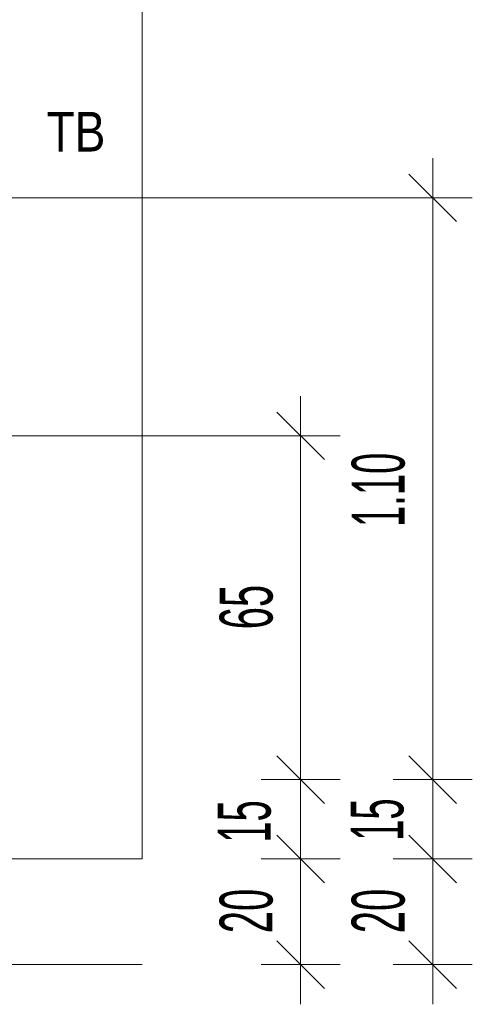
# Model space of a CAD drawing. Extents: x -163 to 337, y 549 to 1143.
# Tile 9 of 13: x 30 to 64, y 808 to 882. Entities that reach past the tile are written whole.
import ezdxf
from ezdxf.lldxf.tags import DXFTag

# ---------------------------------------------------------------- set-up
doc = ezdxf.new("R2010")
doc.units = 0
doc.layers.get('0').update_dxf_attribs({"lineweight": 35})
doc.layers.add('D-306 Wandabwicklung Damen', color=7, linetype='Continuous', lineweight=25)
doc.styles.get("Standard").update_dxf_attribs({"font": 'arial.ttf'})
tags = doc.linetypes.add('VERDECKT2_S2', pattern=[0.0675, 0.05, -0.0175]).pattern_tags.tags
tags[6:7] = [DXFTag(74, 4), DXFTag(75, 0), DXFTag(340, '0'), DXFTag(46, 1.0), DXFTag(50, 0.0), DXFTag(44, 0.0), DXFTag(45, 0.0)]
tags[4:5] = [DXFTag(74, 4), DXFTag(75, 0), DXFTag(340, '0'), DXFTag(46, 1.0), DXFTag(50, 0.0), DXFTag(44, 0.0), DXFTag(45, 0.0)]

# ---------------------------------------------------------------- blocks, each defined once
blk = doc.blocks.new('Referenz-A07EA4RFVH', base_point=(-46.968, 787.789))
at = {"layer": 'D-306 Wandabwicklung Damen', "color": 0, "lineweight": 13}
for p, q in [((39.331, 925.589), (39.331, 818.789)), ((61.331, 868.789), (61.331, 871.789)), ((63.131, 866.989), (59.531, 870.589)), ((61.331, 868.789), (58.331, 868.789)), ((61.331, 868.789), (64.331, 868.789)), ((61.331, 824.795), (61.331, 868.789)), ((51.331, 850.789), (51.331, 853.789)), ((53.131, 848.989), (49.531, 852.589)), ((51.331, 850.789), (48.331, 850.789)), ((51.331, 850.789), (54.331, 850.789)), ((51.331, 824.789), (51.331, 850.789)), ((53.131, 822.989), (49.531, 826.589)), ((63.131, 822.989), (59.531, 826.589)), ((51.331, 824.789), (48.331, 824.789)), ((51.331, 824.789), (54.331, 824.789)), ((51.331, 819.984), (51.331, 824.789)), ((61.331, 824.789), (58.331, 824.789)), ((61.331, 824.789), (61.331, 824.795)), ((61.331, 824.789), (64.331, 824.789)), ((61.331, 818.789), (61.331, 824.789)), ((53.131, 816.989), (49.531, 820.589)), ((51.331, 818.789), (51.331, 819.984)), ((63.131, 816.989), (59.531, 820.589)), ((-18.704, 818.789), (39.331, 818.789)), ((51.331, 818.789), (48.331, 818.789)), ((51.331, 818.789), (54.331, 818.789)), ((51.331, 810.789), (51.331, 818.789)), ((61.331, 818.789), (58.331, 818.789)), ((61.331, 818.789), (64.331, 818.789)), ((61.331, 810.789), (61.331, 818.789)), ((53.131, 808.989), (49.531, 812.589)), ((63.131, 808.989), (59.531, 812.589)), ((-18.704, 810.789), (39.331, 810.789)), ((51.331, 810.789), (48.331, 810.789)), ((51.331, 810.789), (54.331, 810.789)), ((51.331, 810.789), (51.331, 807.789)), ((61.331, 810.789), (58.331, 810.789)), ((61.331, 810.789), (64.331, 810.789)), ((61.331, 810.789), (61.331, 807.789))]:
    blk.add_line(p, q, dxfattribs=at)
at = {"layer": 'D-306 Wandabwicklung Damen', "color": 0, "linetype": 'VERDECKT2_S2', "lineweight": 13, "ltscale": 0.13}
for p, q in [((9.531, 868.789), (61.331, 868.789)), ((19.631, 850.789), (51.331, 850.789))]:
    blk.add_line(p, q, dxfattribs=at)
at = {"layer": 'D-306 Wandabwicklung Damen', "color": 0, "lineweight": -2, "insert": (32.102, 875.289), "char_height": 3, "attachment_point": 1}
blk.add_mtext('{\\W0.83;\\fArial;TB}', dxfattribs=at)
at = {"layer": 'D-306 Wandabwicklung Damen', "color": 0, "lineweight": 35, "char_height": 4, "attachment_point": 1, "rotation": 90}
for s, insert in [('{\\W0.63;\\fArial Narrow;1.10}', (55.199, 843.891)), ('{\\W0.66;\\fArial Narrow;65}', (45.199, 836.154)), ('{\\W0.63;\\fArial Narrow;15}', (55.108, 820.154)), ('{\\W0.63;\\fArial Narrow;15}', (45.056, 820.012)), ('{\\W0.66;\\fArial Narrow;20}', (45.199, 813.166)), ('{\\W0.66;\\fArial Narrow;20}', (55.199, 813.166))]:
    blk.add_mtext(s, dxfattribs=dict(at, insert=insert))

msp = doc.modelspace()

# ---------------------------------------------------------------- block references
at = {"color": 251, "lineweight": 25, "ltscale": 0.25, "true_color": 0x585858}
msp.add_blockref('Referenz-A07EA4RFVH', (-46.968, 787.789), dxfattribs=at)

doc.saveas('drawing.dxf')
